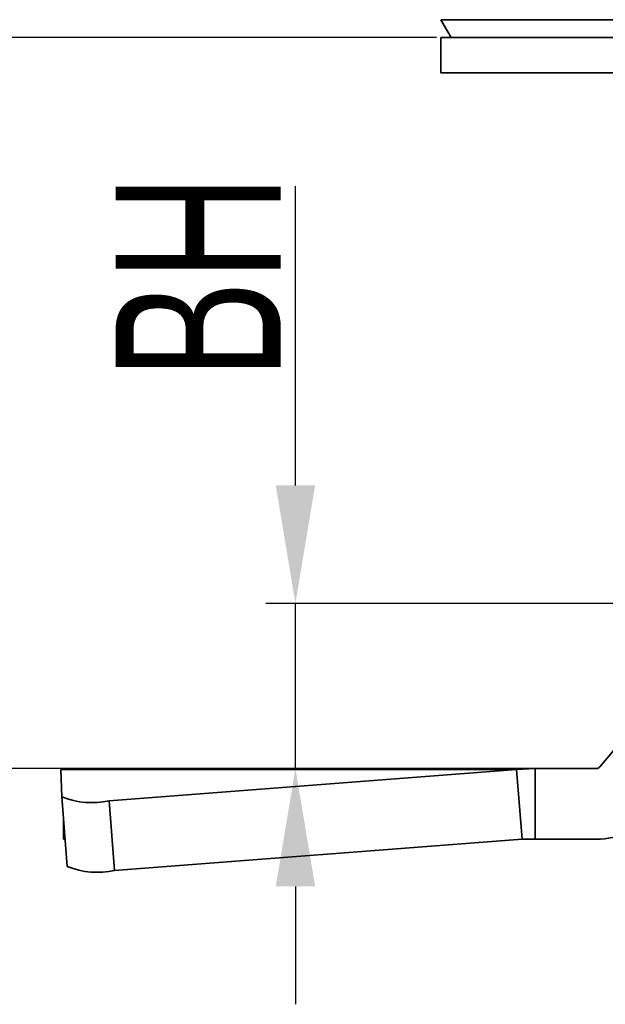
# Model space of a CAD drawing. Header units: millimetres. Extents: x 2485 to 2999, y 1640 to 2004.
# Tile 11 of 32: x 2552 to 2577, y 1864 to 1906. Entities that reach past the tile are written whole.
import ezdxf

# ---------------------------------------------------------------- set-up
doc = ezdxf.new("R2010")
doc.units = ezdxf.units.MM
doc.layers.add('尺寸线层', color=3, linetype='Continuous', lineweight=18)
doc.layers.add('粗实线层', color=7, linetype='Continuous', lineweight=35)
doc.styles.add('标准', font='txt', dxfattribs={"width": 0.667})
doc.dimstyles.new('对齐', dxfattribs={"dimtxt": 3, "dimasz": 2.5, "dimexe": 1.25, "dimexo": 0.625, "dimtad": 1, "dimdsep": 46, "dimtxsty": '标准', "dimcen": 2.5, "dimclrd": 3, "dimclre": 3, "dimclrt": 3, "dimadec": 0, "dimazin": 0, "dimtfac": 1, "dimtmove": 0, "dimatfit": 3, "dimfxl": 1, "dimarcsym": 0})

# ---------------------------------------------------------------- blocks, each defined once
blk = doc.blocks.new('*D21')
at = {"layer": 'Defpoints', "color": 0, "transparency": 16777216}
for p in [(2571.906, 1910.092), (2547.937, 1905.092), (2570.339, 1905.092)]:
    blk.add_point(p, dxfattribs=at)
at = {"layer": '尺寸线层', "color": 3, "lineweight": -2, "transparency": 16777216}
for p, q in [((2547.937, 1915.092), (2547.937, 1920.092)), ((2571.281, 1910.092), (2546.687, 1910.092)), ((2547.937, 1910.092), (2547.937, 1905.092)), ((2569.714, 1905.092), (2546.687, 1905.092)), ((2547.937, 1900.092), (2547.937, 1895.092))]:
    blk.add_line(p, q, dxfattribs=at)
at = {"layer": '尺寸线层', "color": 3, "transparency": 16777216}
for points in [[(2547.104, 1915.092), (2548.771, 1915.092), (2547.937, 1910.092)], [(2547.104, 1900.092), (2548.771, 1900.092), (2547.937, 1905.092)]]:
    blk.add_solid(points, dxfattribs=at)
at = {"layer": '尺寸线层', "color": 3, "transparency": 16777216, "insert": (2543.812, 1907.592), "char_height": 7, "attachment_point": 5, "rotation": 90, "style": '标准'}
blk.add_mtext('5', dxfattribs=at)
blk = doc.blocks.new('*D22')
at = {"layer": 'Defpoints', "color": 0, "transparency": 16777216}
for p in [(2569.906, 1905.092), (2547.937, 1874.092), (2569.906, 1874.092)]:
    blk.add_point(p, dxfattribs=at)
at = {"layer": '尺寸线层', "color": 3, "lineweight": -2, "transparency": 16777216}
for p, q in [((2569.281, 1905.092), (2546.687, 1905.092)), ((2547.937, 1900.092), (2547.937, 1879.092)), ((2569.281, 1874.092), (2546.687, 1874.092))]:
    blk.add_line(p, q, dxfattribs=at)
at = {"layer": '尺寸线层', "color": 3, "transparency": 16777216}
for points in [[(2547.104, 1900.092), (2548.771, 1900.092), (2547.937, 1905.092)], [(2547.104, 1879.092), (2548.771, 1879.092), (2547.937, 1874.092)]]:
    blk.add_solid(points, dxfattribs=at)
at = {"layer": '尺寸线层', "color": 3, "transparency": 16777216, "insert": (2543.812, 1889.592), "char_height": 7, "attachment_point": 5, "rotation": 90, "style": '标准'}
blk.add_mtext('H', dxfattribs=at)
blk = doc.blocks.new('*D23')
at = {"layer": 'Defpoints', "color": 0, "transparency": 16777216}
for p in [(2583.948, 1881.092), (2563.737, 1874.092), (2573.906, 1874.092)]:
    blk.add_point(p, dxfattribs=at)
at = {"layer": '尺寸线层', "color": 3, "lineweight": -2, "transparency": 16777216}
for p, q in [((2563.737, 1886.092), (2563.737, 1898.784)), ((2583.323, 1881.092), (2562.487, 1881.092)), ((2563.737, 1874.092), (2563.737, 1881.092)), ((2573.281, 1874.092), (2562.487, 1874.092)), ((2563.737, 1869.092), (2563.737, 1864.092))]:
    blk.add_line(p, q, dxfattribs=at)
at = {"layer": '尺寸线层', "color": 3, "transparency": 16777216}
for points in [[(2562.904, 1886.092), (2564.571, 1886.092), (2563.737, 1881.092)], [(2562.904, 1869.092), (2564.571, 1869.092), (2563.737, 1874.092)]]:
    blk.add_solid(points, dxfattribs=at)
at = {"layer": '尺寸线层', "color": 3, "transparency": 16777216, "insert": (2559.612, 1894.938), "char_height": 7, "attachment_point": 5, "rotation": 90, "style": '标准'}
blk.add_mtext('BH', dxfattribs=at)

msp = doc.modelspace()

# ---------------------------------------------------------------- linework, layer by layer
at = {"layer": '粗实线层'}
for p, q in [((2569.906, 1905.842), (2570.339, 1905.092)), ((2569.906, 1905.842), (2627.906, 1905.842)), ((2569.906, 1905.092), (2569.906, 1903.592)), ((2569.906, 1905.092), (2627.906, 1905.092)), ((2569.906, 1903.592), (2627.906, 1903.592)), ((2578.13, 1875.936), (2576.642, 1874.163)), ((2553.793, 1874.043), (2553.906, 1874.092)), ((2553.793, 1874.043), (2573.116, 1874.043)), ((2553.837, 1872.885), (2553.793, 1874.043)), ((2573.906, 1874.092), (2553.906, 1874.092)), ((2573.116, 1874.043), (2555.843, 1872.725)), ((2573.906, 1874.092), (2573.116, 1874.043)), ((2573.116, 1874.043), (2573.344, 1871.089)), ((2573.906, 1874.092), (2573.906, 1871.092)), ((2576.489, 1874.092), (2573.906, 1874.092)), ((2554.065, 1869.93), (2553.837, 1872.885)), ((2556.072, 1869.771), (2555.843, 1872.725)), ((2553.906, 1871.092), (2553.906, 1871.991)), ((2553.906, 1871.092), (2553.976, 1871.09)), ((2573.344, 1871.089), (2556.072, 1869.771)), ((2573.344, 1871.089), (2573.906, 1871.092)), ((2576.489, 1871.092), (2573.906, 1871.092))]:
    msp.add_line(p, q, dxfattribs=at)
for centre, radius, start, end in [((2576.489, 1874.292), 0.2, 270, 320), ((2555.099, 1876.045), 3.403, 248.2405, 282.64), ((2576.489, 1874.292), 3.2, 270, 320), ((2555.327, 1873.091), 3.403, 248.2405, 282.64)]:
    msp.add_arc(centre, radius, start, end, dxfattribs=at)

# ---------------------------------------------------------------- dimensions: what is measured, and where the dimension line sits
at = {"layer": '尺寸线层'}
dim = msp.add_linear_dim(base=(2547.937, 1905.092), p1=(2571.906, 1910.092), p2=(2570.339, 1905.092), angle=90, dimstyle='对齐', override={"dimtxt": 7, "dimasz": 5}, dxfattribs=at)
dim.commit()
dim.dimension.update_dxf_attribs({"geometry": '*D21', "text_midpoint": (2543.812, 1907.592)})
dim = msp.add_linear_dim(base=(2547.937, 1874.092), p1=(2569.906, 1905.092), p2=(2569.906, 1874.092), angle=90, text='H', dimstyle='对齐', override={"dimtxt": 7, "dimasz": 5}, dxfattribs=at)
dim.commit()
dim.dimension.update_dxf_attribs({"geometry": '*D22', "text_midpoint": (2543.812, 1889.592)})
dim = msp.add_linear_dim(base=(2563.737, 1874.092), p1=(2583.948, 1881.092), p2=(2573.906, 1874.092), angle=90, text='BH', dimstyle='对齐', override={"dimtxt": 7, "dimasz": 5}, dxfattribs=at)
dim.commit()
dim.dimension.update_dxf_attribs({"geometry": '*D23', "text_midpoint": (2563.737, 1894.938), "dimtype": 160})

doc.saveas('drawing.dxf')
